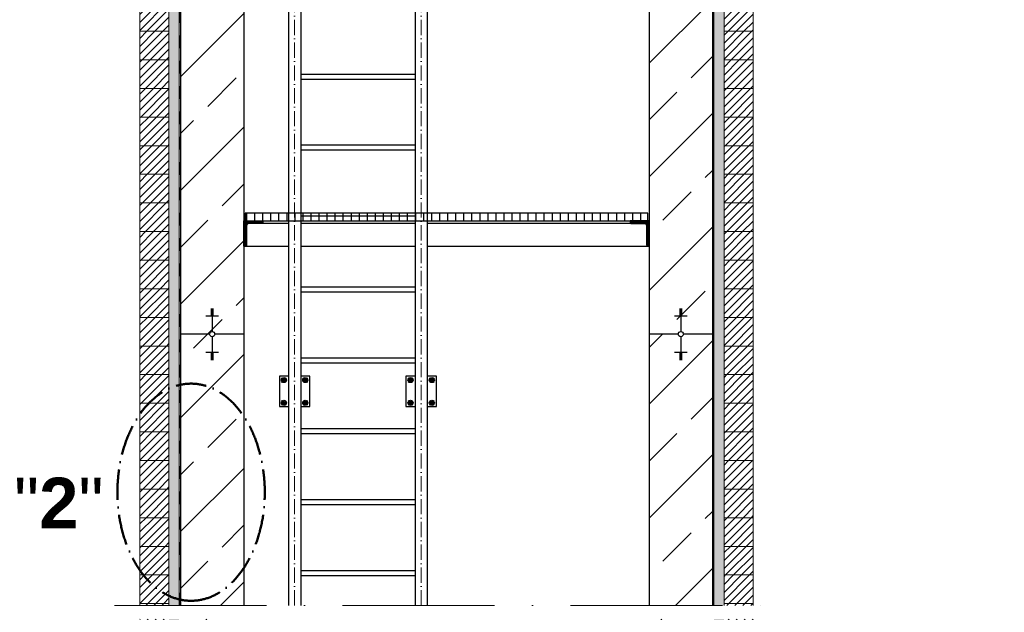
# Model space of a CAD drawing. Header units: millimetres. Extents: x -14064 to 10606674, y -83552 to 74051.
# Tile 107 of 256: x 8000 to 11888, y -22627 to -20287. Entities that reach past the tile are written whole.
import ezdxf

# ---------------------------------------------------------------- set-up
doc = ezdxf.new("R2010")
doc.units = ezdxf.units.MM
doc.linetypes.add('ACAD_ISO10W100', pattern=[18, 12, -3, 0, -3])
doc.linetypes.add('JIS_02_1.0', pattern=[2, 1, -1])
doc.layers.add('Bemaßung', color=7, linetype='Continuous', lineweight=9)
doc.layers.add('Beschriftung', color=7, linetype='Continuous', lineweight=9)
doc.styles.add('LBB3.5M1000', font='isocp.shx', dxfattribs={"height": 3.5})
pattern_1 = [(37.5, (-82682.378, 21858.412), (-0.4000078, 12.2353309), [0, -9.652, 0, -10.795, 0, -10.31875]), (7.5, (-82682.378, 21858.412), (11.238082, 17.9206275), [0, -5.207, 0, -8.6995, 0, -3.33375]), (327.5, (-82690.188, 21858.412), (19.7748093, 0.0359296), [0, -3.175, 0, -11.43, 0, -14.9225]), (317.5, (-82690.188, 21858.412), (19.0889113, 5.573233), [0, -1.5875, 0, -7.493, 0, -8.5725])]
pattern_2 = [(45, (-84081.936, 21858.412), (-15.715448, 15.715448), [])]

msp = doc.modelspace()

# ---------------------------------------------------------------- hatches: boundary and pattern name
h = msp.add_hatch()
h.set_pattern_fill('ANSI33', color=256, scale=100)
h.set_pattern_definition([(45, (-175047.9, 71147), (-449.0128, 449.0128), []), (45, (-174598.9, 71147), (-449.0128, 449.0128), [317.5, -158.75])])
h.paths.add_polyline_path([(8072.38556, -5809.59155), (8072.38556, -5802.55174), (8062.38556, -5802.55174), (8022.38556, -5809.59155)])
h.paths.add_polyline_path([(8062.38556, -6130.76676), (8072.38556, -6130.76676), (8072.38556, -6123.72695), (8062.38556, -6123.72695)])
h.paths.add_polyline_path([(8072.38556, -20670.33646), (8072.38556, -20663.29665), (8062.38556, -20663.29665), (8022.38556, -20670.33646)])
h.paths.add_polyline_path([(8072.38556, -21005.59129), (8062.38556, -21005.59129), (8062.38556, -21012.6311), (8072.38556, -21012.6311)])
h.paths.add_polyline_path([(11772.38556, -20956.31262), (11772.38556, -20963.35243), (11782.38556, -20963.35243), (11822.38556, -20956.31262)])
h.paths.add_polyline_path([(11772.38556, -20621.05779), (11782.38556, -20621.05779), (11782.38556, -20614.01798), (11772.38556, -20614.01798)])
h.paths.add_polyline_path([(11772.38556, -6095.56771), (11772.38556, -6102.60752), (11782.38556, -6102.60752), (11822.38556, -6095.56771)])
h.paths.add_polyline_path([(11782.38556, -5774.3925), (11772.38556, -5774.3925), (11772.38556, -5781.43231), (11782.38556, -5781.43231)])
h.paths.add_polyline_path([(7998.31267, -24647.85571), (7822.38556, -24647.85571), (7822.38556, -25182.57963), (7998.31267, -25182.57963)])
h = msp.add_hatch()
h.set_pattern_fill('ANSI33', color=256, scale=50)
h.set_pattern_definition([(45, (-82799.46, 21858.4), (-224.5064, 224.5064), []), (45, (-82574.96, 21858.4), (-224.5064, 224.5064), [158.75, -79.375])])
edge = h.paths.add_edge_path()
edge.add_line((8885.6754, -15091.36532), (8635.6754, -15091.36532))
edge.add_line((8635.6754, -15091.36532), (8635.6754, -16691.36532))
edge.add_line((8635.6754, -16691.36532), (8750.32286, -16691.36532))
edge.add_arc((8760.6754, -16691.36532), 10.35253, 0, 180, ccw=False)
edge.add_line((8771.02793, -16691.36532), (8885.6754, -16691.36532))
edge.add_line((8885.6754, -16691.36532), (8885.6754, -15091.36532))
h.paths.add_polyline_path([(8760.6754, -16619.87128), (8760.6754, -16616.35138), (8755.6754, -16616.35138), (8735.6754, -16619.87128)], flags=16)
h.paths.add_polyline_path([(8755.6754, -16780.45889), (8760.6754, -16780.45889), (8760.6754, -16776.93899), (8755.6754, -16776.93899)], flags=16)
h.paths.add_polyline_path([(8760.6754, -24050.24374), (8760.6754, -24046.72383), (8755.6754, -24046.72383), (8735.6754, -24050.24374)], flags=16)
edge = h.paths.add_edge_path()
edge.add_line((8885.6754, -24121.73778), (8771.02793, -24121.73778))
edge.add_arc((8760.6754, -24121.73778), 10.35253, -180, 0, ccw=False)
edge.add_line((8750.32286, -24121.73778), (8635.6754, -24121.73778))
edge.add_line((8635.6754, -24121.73778), (8635.6754, -26311.36532))
edge.add_line((8635.6754, -26311.36532), (10735.6754, -26311.36532))
edge.add_line((10735.6754, -26311.36532), (10735.6754, -24121.73778))
edge.add_line((10735.6754, -24121.73778), (10621.02793, -24121.73778))
edge.add_arc((10610.6754, -24121.73778), 10.35253, -180, 0, ccw=False)
edge.add_line((10600.32286, -24121.73778), (10485.6754, -24121.73778))
edge.add_line((10485.6754, -24121.73778), (10485.6754, -26011.36532))
edge.add_line((10485.6754, -26011.36532), (10085.6754, -26011.36532))
edge.add_line((10085.6754, -26011.36532), (10085.6754, -25811.36532))
edge.add_line((10085.6754, -25811.36532), (8885.6754, -25811.36532))
edge.add_line((8885.6754, -25811.36532), (8885.6754, -24121.73778))
h.paths.add_polyline_path([(8760.6754, -24217.87115), (8755.6754, -24217.87115), (8755.6754, -24221.39106), (8760.6754, -24221.39106)], flags=16)
h.paths.add_polyline_path([(10610.6754, -24193.23182), (10610.6754, -24196.75173), (10615.6754, -24196.75173), (10635.6754, -24193.23182)], flags=16)
h.paths.add_polyline_path([(10610.6754, -24025.6044), (10615.6754, -24025.6044), (10615.6754, -24022.0845), (10610.6754, -24022.0845)], flags=16)
h.paths.add_polyline_path([(10610.6754, -16762.85937), (10610.6754, -16766.37927), (10615.6754, -16766.37927), (10635.6754, -16762.85937)], flags=16)
edge = h.paths.add_edge_path()
edge.add_line((10735.6754, -15091.36532), (10485.6754, -15091.36532))
edge.add_line((10485.6754, -15091.36532), (10485.6754, -16691.36532))
edge.add_line((10485.6754, -16691.36532), (10600.32286, -16691.36532))
edge.add_arc((10610.6754, -16691.36532), 10.35253, 0, 180, ccw=False)
edge.add_line((10621.02793, -16691.36532), (10735.6754, -16691.36532))
edge.add_line((10735.6754, -16691.36532), (10735.6754, -15091.36532))
h.paths.add_polyline_path([(10615.6754, -16602.27176), (10610.6754, -16602.27176), (10610.6754, -16605.79166), (10615.6754, -16605.79166)], flags=16)
edge = h.paths.add_edge_path()
edge.add_line((8885.6754, -22653.62134), (8635.6754, -22653.62134))
edge.add_line((8635.6754, -22653.62134), (8635.6754, -24121.73778))
edge.add_line((8635.6754, -24121.73778), (8750.32286, -24121.73778))
edge.add_arc((8760.6754, -24121.73778), 10.35253, 0, 180, ccw=False)
edge.add_line((8771.02793, -24121.73778), (8885.6754, -24121.73778))
edge.add_line((8885.6754, -24121.73778), (8885.6754, -22653.62134))
edge = h.paths.add_edge_path()
edge.add_line((10735.6754, -22653.62134), (10485.6754, -22653.62134))
edge.add_line((10485.6754, -22653.62134), (10485.6754, -24121.73778))
edge.add_line((10485.6754, -24121.73778), (10600.32286, -24121.73778))
edge.add_arc((10610.6754, -24121.73778), 10.35253, 0, 180, ccw=False)
edge.add_line((10621.02793, -24121.73778), (10735.6754, -24121.73778))
edge.add_line((10735.6754, -24121.73778), (10735.6754, -22653.62134))
h.paths.add_polyline_path([(10735.6754, -17632.0379), (10485.6754, -17632.0379), (10485.6754, -22599.84387), (10735.6754, -22599.84387)])
edge = h.paths.add_edge_path()
edge.add_line((10485.6754, -17578.26043), (10735.6754, -17578.26043))
edge.add_line((10735.6754, -17578.26043), (10735.6754, -16691.36532))
edge.add_line((10735.6754, -16691.36532), (10621.02793, -16691.36532))
edge.add_arc((10610.6754, -16691.36532), 10.35253, -180, 0, ccw=False)
edge.add_line((10600.32286, -16691.36532), (10485.6754, -16691.36532))
edge.add_line((10485.6754, -16691.36532), (10485.6754, -17578.26043))
h.paths.add_polyline_path([(8885.6754, -17632.0379), (8635.6754, -17632.0379), (8635.6754, -22599.84387), (8885.6754, -22599.84387)])
edge = h.paths.add_edge_path()
edge.add_line((8635.6754, -17578.26043), (8885.6754, -17578.26043))
edge.add_line((8885.6754, -17578.26043), (8885.6754, -16691.36532))
edge.add_line((8885.6754, -16691.36532), (8771.02793, -16691.36532))
edge.add_arc((8760.6754, -16691.36532), 10.35253, -180, 0, ccw=False)
edge.add_line((8750.32286, -16691.36532), (8635.6754, -16691.36532))
edge.add_line((8635.6754, -16691.36532), (8635.6754, -17578.26043))
at = {"lineweight": 5}
h = msp.add_hatch(dxfattribs=at)
h.set_pattern_fill('ANSI31', color=256, scale=7, style=0)
h.set_pattern_definition(pattern_2)
h.paths.add_polyline_path([(8589.6754, -20219.36532), (8474.6754, -20219.36532), (8474.6754, -20332.36532), (8589.6754, -20332.36532)])
h = msp.add_hatch(dxfattribs=at)
h.set_pattern_fill('ANSI31', color=256, scale=7, style=0)
h.set_pattern_definition(pattern_2)
h.paths.add_polyline_path([(10781.6754, -20219.36532), (10896.6754, -20219.36532), (10896.6754, -20332.36532), (10781.6754, -20332.36532)])
h = msp.add_hatch(dxfattribs=at)
h.set_pattern_fill('ANSI31', color=256, scale=7, style=0)
h.set_pattern_definition(pattern_2)
h.paths.add_polyline_path([(8589.6754, -20332.36532), (8474.6754, -20332.36532), (8474.6754, -20445.36532), (8589.6754, -20445.36532)])
h = msp.add_hatch(dxfattribs=at)
h.set_pattern_fill('ANSI31', color=256, scale=7, style=0)
h.set_pattern_definition(pattern_2)
h.paths.add_polyline_path([(10781.6754, -20332.36532), (10896.6754, -20332.36532), (10896.6754, -20445.36532), (10781.6754, -20445.36532)])
h = msp.add_hatch(dxfattribs=at)
h.set_pattern_fill('ANSI31', color=256, scale=7, style=0)
h.set_pattern_definition(pattern_2)
h.paths.add_polyline_path([(8589.6754, -20445.36532), (8474.6754, -20445.36532), (8474.6754, -20558.36532), (8589.6754, -20558.36532)])
h = msp.add_hatch(dxfattribs=at)
h.set_pattern_fill('ANSI31', color=256, scale=7, style=0)
h.set_pattern_definition(pattern_2)
h.paths.add_polyline_path([(10781.6754, -20445.36532), (10896.6754, -20445.36532), (10896.6754, -20558.36532), (10781.6754, -20558.36532)])
h = msp.add_hatch(dxfattribs=at)
h.set_pattern_fill('ANSI31', color=256, scale=7, style=0)
h.set_pattern_definition(pattern_2)
h.paths.add_polyline_path([(8589.6754, -20558.36532), (8474.6754, -20558.36532), (8474.6754, -20671.36532), (8589.6754, -20671.36532)])
h = msp.add_hatch(dxfattribs=at)
h.set_pattern_fill('ANSI31', color=256, scale=7, style=0)
h.set_pattern_definition(pattern_2)
h.paths.add_polyline_path([(10781.6754, -20558.36532), (10896.6754, -20558.36532), (10896.6754, -20671.36532), (10781.6754, -20671.36532)])
h = msp.add_hatch(dxfattribs=at)
h.set_pattern_fill('ANSI31', color=256, scale=7, style=0)
h.set_pattern_definition(pattern_2)
h.paths.add_polyline_path([(8589.6754, -20671.36532), (8474.6754, -20671.36532), (8474.6754, -20784.36532), (8589.6754, -20784.36532)])
h = msp.add_hatch(dxfattribs=at)
h.set_pattern_fill('ANSI31', color=256, scale=7, style=0)
h.set_pattern_definition(pattern_2)
h.paths.add_polyline_path([(10781.6754, -20671.36532), (10896.6754, -20671.36532), (10896.6754, -20784.36532), (10781.6754, -20784.36532)])
h = msp.add_hatch(dxfattribs=at)
h.set_pattern_fill('ANSI31', color=256, scale=7, style=0)
h.set_pattern_definition(pattern_2)
h.paths.add_polyline_path([(8589.6754, -20784.36532), (8474.6754, -20784.36532), (8474.6754, -20897.36532), (8589.6754, -20897.36532)])
h = msp.add_hatch(dxfattribs=at)
h.set_pattern_fill('ANSI31', color=256, scale=7, style=0)
h.set_pattern_definition(pattern_2)
h.paths.add_polyline_path([(10781.6754, -20784.36532), (10896.6754, -20784.36532), (10896.6754, -20897.36532), (10781.6754, -20897.36532)])
h = msp.add_hatch(dxfattribs=at)
h.set_pattern_fill('ANSI31', color=256, scale=7, style=0)
h.set_pattern_definition(pattern_2)
h.paths.add_polyline_path([(8589.6754, -20897.36532), (8474.6754, -20897.36532), (8474.6754, -21010.36532), (8589.6754, -21010.36532)])
h = msp.add_hatch(dxfattribs=at)
h.set_pattern_fill('ANSI31', color=256, scale=7, style=0)
h.set_pattern_definition(pattern_2)
h.paths.add_polyline_path([(10781.6754, -20897.36532), (10896.6754, -20897.36532), (10896.6754, -21010.36532), (10781.6754, -21010.36532)])
h = msp.add_hatch(dxfattribs=at)
h.set_pattern_fill('ANSI31', color=256, scale=7, style=0)
h.set_pattern_definition(pattern_2)
h.paths.add_polyline_path([(8589.6754, -21010.36532), (8474.6754, -21010.36532), (8474.6754, -21123.36532), (8589.6754, -21123.36532)])
h = msp.add_hatch(dxfattribs=at)
h.set_pattern_fill('ANSI31', color=256, scale=7, style=0)
h.set_pattern_definition(pattern_2)
h.paths.add_polyline_path([(10781.6754, -21010.36532), (10896.6754, -21010.36532), (10896.6754, -21123.36532), (10781.6754, -21123.36532)])
h = msp.add_hatch()
h.set_pattern_fill('ANSI31', color=256, scale=10, angle=45)
h.set_pattern_definition([(90, (-75049.837, 17268.412), (-31.75, 5e-15), [])])
h.paths.add_polyline_path([(8890.6754, -21081.36532), (10480.6754, -21081.36532), (10480.6754, -21051.36532), (8890.6754, -21051.36532)])
at = {"lineweight": 9}
h = msp.add_hatch(dxfattribs=at)
h.set_pattern_fill('ANSI31', color=256)
h.set_pattern_definition([(45, (-75349.837, 17268.4124), (-2.24506403, 2.24506403), [])])
edge = h.paths.add_edge_path()
edge.add_line((8885.6754, -21181.36532), (8885.6754, -21081.36532))
edge.add_line((8885.6754, -21081.36532), (8960.6754, -21081.36532))
edge.add_line((8960.6754, -21081.36532), (8960.6754, -21086.36532))
edge.add_arc((8955.6754, -21086.36532), 5, -90, 0, ccw=False)
edge.add_line((8955.6754, -21091.36532), (8905.6754, -21091.36532))
edge.add_arc((8905.6754, -21101.36532), 10, 90, 180)
edge.add_line((8895.6754, -21101.36532), (8895.6754, -21176.36532))
edge.add_arc((8890.6754, -21176.36532), 5, -90, 0, ccw=False)
edge.add_line((8890.6754, -21181.36532), (8885.6754, -21181.36532))
h = msp.add_hatch(dxfattribs=at)
h.set_pattern_fill('ANSI31', color=256)
h.set_pattern_definition([(45, (-75049.837, 17268.4124), (-2.24506403, 2.24506403), [])])
edge = h.paths.add_edge_path()
edge.add_line((10485.6754, -21181.36532), (10485.6754, -21081.36532))
edge.add_line((10485.6754, -21081.36532), (10410.6754, -21081.36532))
edge.add_line((10410.6754, -21081.36532), (10410.6754, -21086.36532))
edge.add_arc((10415.6754, -21086.36532), 5, 180, 270)
edge.add_line((10415.6754, -21091.36532), (10465.6754, -21091.36532))
edge.add_arc((10465.6754, -21101.36532), 10, 0, 90, ccw=False)
edge.add_line((10475.6754, -21101.36532), (10475.6754, -21176.36532))
edge.add_arc((10480.6754, -21176.36532), 5, 180, 270)
edge.add_line((10480.6754, -21181.36532), (10485.6754, -21181.36532))
at = {"lineweight": 5}
h = msp.add_hatch(dxfattribs=at)
h.set_pattern_fill('ANSI31', color=256, scale=7, style=0)
h.set_pattern_definition(pattern_2)
h.paths.add_polyline_path([(8589.6754, -21123.36532), (8474.6754, -21123.36532), (8474.6754, -21236.36532), (8589.6754, -21236.36532)])
h = msp.add_hatch(dxfattribs=at)
h.set_pattern_fill('ANSI31', color=256, scale=7, style=0)
h.set_pattern_definition(pattern_2)
h.paths.add_polyline_path([(10781.6754, -21123.36532), (10896.6754, -21123.36532), (10896.6754, -21236.36532), (10781.6754, -21236.36532)])
h = msp.add_hatch(dxfattribs=at)
h.set_pattern_fill('ANSI31', color=256, scale=7, style=0)
h.set_pattern_definition(pattern_2)
h.paths.add_polyline_path([(8589.6754, -21236.36532), (8474.6754, -21236.36532), (8474.6754, -21349.36532), (8589.6754, -21349.36532)])
h = msp.add_hatch(dxfattribs=at)
h.set_pattern_fill('ANSI31', color=256, scale=7, style=0)
h.set_pattern_definition(pattern_2)
h.paths.add_polyline_path([(10781.6754, -21236.36532), (10896.6754, -21236.36532), (10896.6754, -21349.36532), (10781.6754, -21349.36532)])
h = msp.add_hatch(dxfattribs=at)
h.set_pattern_fill('ANSI31', color=256, scale=7, style=0)
h.set_pattern_definition(pattern_2)
h.paths.add_polyline_path([(8589.6754, -21349.36532), (8474.6754, -21349.36532), (8474.6754, -21462.36532), (8589.6754, -21462.36532)])
h = msp.add_hatch(dxfattribs=at)
h.set_pattern_fill('ANSI31', color=256, scale=7, style=0)
h.set_pattern_definition(pattern_2)
h.paths.add_polyline_path([(10781.6754, -21349.36532), (10896.6754, -21349.36532), (10896.6754, -21462.36532), (10781.6754, -21462.36532)])
h = msp.add_hatch(dxfattribs=at)
h.set_pattern_fill('ANSI31', color=256, scale=7, style=0)
h.set_pattern_definition(pattern_2)
h.paths.add_polyline_path([(8589.6754, -21462.36532), (8474.6754, -21462.36532), (8474.6754, -21575.36532), (8589.6754, -21575.36532)])
h = msp.add_hatch(dxfattribs=at)
h.set_pattern_fill('ANSI31', color=256, scale=7, style=0)
h.set_pattern_definition(pattern_2)
h.paths.add_polyline_path([(10781.6754, -21462.36532), (10896.6754, -21462.36532), (10896.6754, -21575.36532), (10781.6754, -21575.36532)])
h = msp.add_hatch(dxfattribs=at)
h.set_pattern_fill('ANSI31', color=256, scale=7, style=0)
h.set_pattern_definition(pattern_2)
h.paths.add_polyline_path([(8589.6754, -21575.36532), (8474.6754, -21575.36532), (8474.6754, -21688.36532), (8589.6754, -21688.36532)])
h = msp.add_hatch(dxfattribs=at)
h.set_pattern_fill('ANSI31', color=256, scale=7, style=0)
h.set_pattern_definition(pattern_2)
h.paths.add_polyline_path([(10781.6754, -21575.36532), (10896.6754, -21575.36532), (10896.6754, -21688.36532), (10781.6754, -21688.36532)])
h = msp.add_hatch(dxfattribs=at)
h.set_pattern_fill('ANSI31', color=256, scale=7, style=0)
h.set_pattern_definition(pattern_2)
h.paths.add_polyline_path([(8589.6754, -21688.36532), (8474.6754, -21688.36532), (8474.6754, -21801.36532), (8589.6754, -21801.36532)])
h = msp.add_hatch(dxfattribs=at)
h.set_pattern_fill('ANSI31', color=256, scale=7, style=0)
h.set_pattern_definition(pattern_2)
h.paths.add_polyline_path([(10781.6754, -21688.36532), (10896.6754, -21688.36532), (10896.6754, -21801.36532), (10781.6754, -21801.36532)])
h = msp.add_hatch(dxfattribs=at)
h.set_pattern_fill('ANSI31', color=256, scale=7, style=0)
h.set_pattern_definition(pattern_2)
h.paths.add_polyline_path([(8589.6754, -21801.36532), (8474.6754, -21801.36532), (8474.6754, -21914.36532), (8589.6754, -21914.36532)])
h = msp.add_hatch(dxfattribs=at)
h.set_pattern_fill('ANSI31', color=256, scale=7, style=0)
h.set_pattern_definition(pattern_2)
h.paths.add_polyline_path([(10781.6754, -21801.36532), (10896.6754, -21801.36532), (10896.6754, -21914.36532), (10781.6754, -21914.36532)])
h = msp.add_hatch(dxfattribs=at)
h.set_pattern_fill('ANSI31', color=256, scale=7, style=0)
h.set_pattern_definition(pattern_2)
h.paths.add_polyline_path([(8589.6754, -21914.36532), (8474.6754, -21914.36532), (8474.6754, -22027.36532), (8589.6754, -22027.36532)])
h = msp.add_hatch(dxfattribs=at)
h.set_pattern_fill('ANSI31', color=256, scale=7, style=0)
h.set_pattern_definition(pattern_2)
h.paths.add_polyline_path([(10781.6754, -21914.36532), (10896.6754, -21914.36532), (10896.6754, -22027.36532), (10781.6754, -22027.36532)])
h = msp.add_hatch(dxfattribs=at)
h.set_pattern_fill('ANSI31', color=256, scale=7, style=0)
h.set_pattern_definition(pattern_2)
h.paths.add_polyline_path([(8589.6754, -22027.36532), (8474.6754, -22027.36532), (8474.6754, -22140.36532), (8589.6754, -22140.36532)])
h = msp.add_hatch(dxfattribs=at)
h.set_pattern_fill('ANSI31', color=256, scale=7, style=0)
h.set_pattern_definition(pattern_2)
h.paths.add_polyline_path([(10781.6754, -22027.36532), (10896.6754, -22027.36532), (10896.6754, -22140.36532), (10781.6754, -22140.36532)])
h = msp.add_hatch(dxfattribs=at)
h.set_pattern_fill('ANSI31', color=256, scale=7, style=0)
h.set_pattern_definition(pattern_2)
h.paths.add_polyline_path([(8589.6754, -22140.36532), (8474.6754, -22140.36532), (8474.6754, -22253.36532), (8589.6754, -22253.36532)])
h = msp.add_hatch(dxfattribs=at)
h.set_pattern_fill('ANSI31', color=256, scale=7, style=0)
h.set_pattern_definition(pattern_2)
h.paths.add_polyline_path([(10781.6754, -22140.36532), (10896.6754, -22140.36532), (10896.6754, -22253.36532), (10781.6754, -22253.36532)])
h = msp.add_hatch(dxfattribs=at)
h.set_pattern_fill('ANSI31', color=256, scale=7, style=0)
h.set_pattern_definition(pattern_2)
h.paths.add_polyline_path([(8589.6754, -22253.36532), (8474.6754, -22253.36532), (8474.6754, -22366.36532), (8589.6754, -22366.36532)])
h = msp.add_hatch(dxfattribs=at)
h.set_pattern_fill('ANSI31', color=256, scale=7, style=0)
h.set_pattern_definition(pattern_2)
h.paths.add_polyline_path([(10781.6754, -22253.36532), (10896.6754, -22253.36532), (10896.6754, -22366.36532), (10781.6754, -22366.36532)])
h = msp.add_hatch(dxfattribs=at)
h.set_pattern_fill('ANSI31', color=256, scale=7, style=0)
h.set_pattern_definition(pattern_2)
h.paths.add_polyline_path([(8589.6754, -22366.36532), (8474.6754, -22366.36532), (8474.6754, -22479.36532), (8589.6754, -22479.36532)])
h = msp.add_hatch(dxfattribs=at)
h.set_pattern_fill('ANSI31', color=256, scale=7, style=0)
h.set_pattern_definition(pattern_2)
h.paths.add_polyline_path([(10781.6754, -22366.36532), (10896.6754, -22366.36532), (10896.6754, -22479.36532), (10781.6754, -22479.36532)])
h = msp.add_hatch(dxfattribs=at)
h.set_pattern_fill('ANSI31', color=256, scale=7, style=0)
h.set_pattern_definition(pattern_2)
h.paths.add_polyline_path([(8589.6754, -22479.36532), (8474.6754, -22479.36532), (8474.6754, -22592.36532), (8589.6754, -22592.36532)])
h = msp.add_hatch(dxfattribs=at)
h.set_pattern_fill('ANSI31', color=256, scale=7, style=0)
h.set_pattern_definition(pattern_2)
h.paths.add_polyline_path([(10781.6754, -22479.36532), (10896.6754, -22479.36532), (10896.6754, -22592.36532), (10781.6754, -22592.36532)])
h = msp.add_hatch(dxfattribs=at)
h.set_pattern_fill('ANSI31', color=256, scale=7, style=0)
h.set_pattern_definition(pattern_2)
h.paths.add_polyline_path([(8589.6754, -22653.62134), (8474.6754, -22653.62134), (8474.6754, -22705.36532), (8589.6754, -22705.36532)])
h.paths.add_polyline_path([(8474.6754, -22599.84387), (8589.6754, -22599.84387), (8589.6754, -22592.36532), (8474.6754, -22592.36532)])
h = msp.add_hatch(dxfattribs=at)
h.set_pattern_fill('ANSI31', color=256, scale=7, style=0)
h.set_pattern_definition(pattern_2)
h.paths.add_polyline_path([(10896.6754, -22653.62134), (10781.6754, -22653.62134), (10781.6754, -22705.36532), (10896.6754, -22705.36532)])
h.paths.add_polyline_path([(10781.6754, -22599.84387), (10896.6754, -22599.84387), (10896.6754, -22592.36532), (10781.6754, -22592.36532)])
at = {"layer": 'Bemaßung', "lineweight": 5}
h = msp.add_hatch(dxfattribs=at)
h.set_pattern_fill('AR-SAND', color=256, scale=0.25)
h.set_pattern_definition(pattern_1)
h.paths.add_polyline_path([(8629.6754, -22653.62134), (8589.6754, -22653.62134), (8589.6754, -26361.36532), (8629.6754, -26361.36532)])
h.paths.add_polyline_path([(8629.6754, -17632.0379), (8589.6754, -17632.0379), (8589.6754, -22599.84387), (8629.6754, -22599.84387)])
h.paths.add_polyline_path([(8589.6754, -17578.26043), (8629.6754, -17578.26043), (8629.6754, -15812.36532), (8589.6754, -15812.36532)])
h = msp.add_hatch(dxfattribs=at)
h.set_pattern_fill('AR-SAND', color=256, scale=0.25)
h.set_pattern_definition(pattern_1)
h.paths.add_polyline_path([(10781.6754, -22653.62134), (10741.6754, -22653.62134), (10741.6754, -26361.36532), (10781.6754, -26361.36532)])
h.paths.add_polyline_path([(10741.6754, -17578.26043), (10781.6754, -17578.26043), (10781.6754, -15812.36532), (10741.6754, -15812.36532)])
h.paths.add_polyline_path([(10781.6754, -17632.0379), (10741.6754, -17632.0379), (10741.6754, -22599.84387), (10781.6754, -22599.84387)])

# ---------------------------------------------------------------- linework, layer by layer
at = {"lineweight": 9}
for p, q in [((8629.6754, -17632.0379), (8629.6754, -22599.84387)), ((10741.6754, -17632.0379), (10741.6754, -22599.84387))]:
    msp.add_line(p, q, dxfattribs=at)
at = {"linetype": 'JIS_02_1.0', "lineweight": 25, "ltscale": 50}
for p, q in [((8631.6754, -22599.84387), (8631.6754, -17632.0379)), ((10739.6754, -22599.84387), (10739.6754, -17632.0379))]:
    msp.add_line(p, q, dxfattribs=at)
for p, q in [((8635.6754, -17632.0379), (8635.6754, -22599.84387)), ((8885.6754, -17632.0379), (8885.6754, -22599.84387)), ((9061.5254, -17632.0379), (9061.5254, -22599.84387)), ((9109.8254, -17632.0379), (9109.8254, -22599.84387)), ((9561.5254, -17632.0379), (9561.5254, -22599.84387)), ((9609.8254, -17632.0379), (9609.8254, -22599.84387)), ((10485.6754, -17632.0379), (10485.6754, -22599.84387)), ((10735.6754, -17632.0379), (10735.6754, -22599.84387)), ((9109.8254, -20501.36532), (9561.5254, -20501.36532)), ((9109.8254, -20521.36532), (9561.5254, -20521.36532)), ((9109.8254, -20781.36532), (9561.5254, -20781.36532)), ((9109.8254, -20801.36532), (9561.5254, -20801.36532)), ((9109.8254, -21061.36532), (9561.5254, -21061.36532)), ((9061.5254, -21091.36532), (8955.6754, -21091.36532)), ((9109.8254, -21081.36532), (9561.5254, -21081.36532)), ((9109.8254, -21081.36532), (9561.5254, -21081.36532)), ((9561.5254, -21091.36532), (9109.8254, -21091.36532)), ((10415.6754, -21091.36532), (9609.8254, -21091.36532)), ((8885.6754, -21181.36532), (9061.5254, -21181.36532)), ((9109.8254, -21181.36532), (9561.5254, -21181.36532)), ((9109.8254, -21181.36532), (9561.5254, -21181.36532)), ((9609.8254, -21181.36532), (10480.6754, -21181.36532)), ((9109.8254, -21341.36532), (9561.5254, -21341.36532)), ((9109.8254, -21361.36532), (9561.5254, -21361.36532)), ((8735.6754, -21456.78641), (8785.6754, -21456.78641)), ((8755.6754, -21428.62717), (8765.6754, -21428.62717)), ((8755.6754, -21432.14707), (8765.6754, -21432.14707)), ((8755.6754, -21435.66698), (8765.6754, -21435.66698)), ((8755.6754, -21439.18688), (8765.6754, -21439.18688)), ((8755.6754, -21442.70679), (8765.6754, -21442.70679)), ((8755.6754, -21446.22669), (8765.6754, -21446.22669)), ((8755.6754, -21449.7466), (8765.6754, -21449.7466)), ((8755.6754, -21453.2665), (8765.6754, -21453.2665)), ((8760.6754, -21428.28045), (8760.6754, -21517.92791)), ((10585.6754, -21456.78641), (10635.6754, -21456.78641)), ((10605.6754, -21428.62717), (10615.6754, -21428.62717)), ((10605.6754, -21432.14707), (10615.6754, -21432.14707)), ((10605.6754, -21435.66698), (10615.6754, -21435.66698)), ((10605.6754, -21439.18688), (10615.6754, -21439.18688)), ((10605.6754, -21442.70679), (10615.6754, -21442.70679)), ((10605.6754, -21446.22669), (10615.6754, -21446.22669)), ((10605.6754, -21449.7466), (10615.6754, -21449.7466)), ((10605.6754, -21453.2665), (10615.6754, -21453.2665)), ((10610.6754, -21428.28045), (10610.6754, -21517.92791)), ((8750.32286, -21528.28045), (8635.6754, -21528.28045)), ((8760.6754, -21538.63298), (8760.6754, -21628.28045)), ((8885.6754, -21528.28045), (8771.02793, -21528.28045)), ((10600.32286, -21528.28045), (10485.6754, -21528.28045)), ((10610.6754, -21538.63298), (10610.6754, -21628.28045)), ((10735.6754, -21528.28045), (10621.02793, -21528.28045)), ((8735.6754, -21599.77449), (8785.6754, -21599.77449)), ((8755.6754, -21603.29439), (8765.6754, -21603.29439)), ((8755.6754, -21606.8143), (8765.6754, -21606.8143)), ((8755.6754, -21610.3342), (8765.6754, -21610.3342)), ((8755.6754, -21613.85411), (8765.6754, -21613.85411)), ((10585.6754, -21599.77449), (10635.6754, -21599.77449)), ((10605.6754, -21603.29439), (10615.6754, -21603.29439)), ((10605.6754, -21606.8143), (10615.6754, -21606.8143)), ((10605.6754, -21610.3342), (10615.6754, -21610.3342)), ((10605.6754, -21613.85411), (10615.6754, -21613.85411)), ((8755.6754, -21617.37401), (8765.6754, -21617.37401)), ((8755.6754, -21620.89392), (8765.6754, -21620.89392)), ((8755.6754, -21624.41382), (8765.6754, -21624.41382)), ((8755.6754, -21627.93373), (8765.6754, -21627.93373)), ((9109.8254, -21621.36532), (9561.5254, -21621.36532)), ((9109.8254, -21641.36532), (9561.5254, -21641.36532)), ((10605.6754, -21617.37401), (10615.6754, -21617.37401)), ((10605.6754, -21620.89392), (10615.6754, -21620.89392)), ((10605.6754, -21624.41382), (10615.6754, -21624.41382)), ((10605.6754, -21627.93373), (10615.6754, -21627.93373)), ((9109.8254, -21901.36532), (9561.5254, -21901.36532)), ((9109.8254, -21921.36532), (9561.5254, -21921.36532)), ((9109.8254, -22181.36532), (9561.5254, -22181.36532)), ((9109.8254, -22201.36532), (9561.5254, -22201.36532)), ((9109.8254, -22461.36532), (9561.5254, -22461.36532)), ((9109.8254, -22481.36532), (9561.5254, -22481.36532))]:
    msp.add_line(p, q)
at = {"linetype": 'ACAD_ISO10W100', "lineweight": 18, "ltscale": 5}
for p, q in [((9085.6754, -22599.84387), (9085.6754, -17632.0379)), ((9585.6754, -22599.84387), (9585.6754, -17632.0379))]:
    msp.add_line(p, q, dxfattribs=at)
at = {"linetype": 'JIS_02_1.0', "lineweight": 9, "ltscale": 25}
for p, q in [((9034.51038, -21718.78934), (9052.69041, -21700.60931)), ((9034.51038, -21700.60931), (9052.69041, -21718.78934)), ((9136.84041, -21718.78934), (9118.66038, -21700.60931)), ((9136.84041, -21700.60931), (9118.66038, -21718.78934)), ((9534.51038, -21718.78934), (9552.69041, -21700.60931)), ((9534.51038, -21700.60931), (9552.69041, -21718.78934)), ((9636.84041, -21718.78934), (9618.66038, -21700.60931)), ((9636.84041, -21700.60931), (9618.66038, -21718.78934)), ((9034.51038, -21790.60931), (9052.69041, -21808.78934)), ((9034.51038, -21808.78934), (9052.69041, -21790.60931)), ((9136.84041, -21790.60931), (9118.66038, -21808.78934)), ((9136.84041, -21808.78934), (9118.66038, -21790.60931)), ((9534.51038, -21790.60931), (9552.69041, -21808.78934)), ((9534.51038, -21808.78934), (9552.69041, -21790.60931)), ((9636.84041, -21790.60931), (9618.66038, -21808.78934)), ((9636.84041, -21808.78934), (9618.66038, -21790.60931))]:
    msp.add_line(p, q, dxfattribs=at)
at = {"linetype": 'ACAD_ISO10W100', "lineweight": 18, "ltscale": 50}
msp.add_line((8374.6754, -22599.84387), (10996.6754, -22599.84387), dxfattribs=at)
at = {"lineweight": 9}
for points in [[(8589.6754, -20219.36532), (8474.6754, -20219.36532), (8474.6754, -20332.36532), (8589.6754, -20332.36532), (8589.6754, -20219.36532)], [(10781.6754, -20219.36532), (10896.6754, -20219.36532), (10896.6754, -20332.36532), (10781.6754, -20332.36532), (10781.6754, -20219.36532)], [(8589.6754, -20332.36532), (8474.6754, -20332.36532), (8474.6754, -20445.36532), (8589.6754, -20445.36532), (8589.6754, -20332.36532)], [(10781.6754, -20332.36532), (10896.6754, -20332.36532), (10896.6754, -20445.36532), (10781.6754, -20445.36532), (10781.6754, -20332.36532)], [(8589.6754, -20445.36532), (8474.6754, -20445.36532), (8474.6754, -20558.36532), (8589.6754, -20558.36532), (8589.6754, -20445.36532)], [(10781.6754, -20445.36532), (10896.6754, -20445.36532), (10896.6754, -20558.36532), (10781.6754, -20558.36532), (10781.6754, -20445.36532)], [(8589.6754, -20558.36532), (8474.6754, -20558.36532), (8474.6754, -20671.36532), (8589.6754, -20671.36532), (8589.6754, -20558.36532)], [(10781.6754, -20558.36532), (10896.6754, -20558.36532), (10896.6754, -20671.36532), (10781.6754, -20671.36532), (10781.6754, -20558.36532)], [(8589.6754, -20671.36532), (8474.6754, -20671.36532), (8474.6754, -20784.36532), (8589.6754, -20784.36532), (8589.6754, -20671.36532)], [(10781.6754, -20671.36532), (10896.6754, -20671.36532), (10896.6754, -20784.36532), (10781.6754, -20784.36532), (10781.6754, -20671.36532)], [(8589.6754, -20784.36532), (8474.6754, -20784.36532), (8474.6754, -20897.36532), (8589.6754, -20897.36532), (8589.6754, -20784.36532)], [(10781.6754, -20784.36532), (10896.6754, -20784.36532), (10896.6754, -20897.36532), (10781.6754, -20897.36532), (10781.6754, -20784.36532)], [(8589.6754, -20897.36532), (8474.6754, -20897.36532), (8474.6754, -21010.36532), (8589.6754, -21010.36532), (8589.6754, -20897.36532)], [(10781.6754, -20897.36532), (10896.6754, -20897.36532), (10896.6754, -21010.36532), (10781.6754, -21010.36532), (10781.6754, -20897.36532)], [(8589.6754, -21010.36532), (8474.6754, -21010.36532), (8474.6754, -21123.36532), (8589.6754, -21123.36532), (8589.6754, -21010.36532)], [(10781.6754, -21010.36532), (10896.6754, -21010.36532), (10896.6754, -21123.36532), (10781.6754, -21123.36532), (10781.6754, -21010.36532)], [(8589.6754, -21123.36532), (8474.6754, -21123.36532), (8474.6754, -21236.36532), (8589.6754, -21236.36532), (8589.6754, -21123.36532)], [(10781.6754, -21123.36532), (10896.6754, -21123.36532), (10896.6754, -21236.36532), (10781.6754, -21236.36532), (10781.6754, -21123.36532)], [(8589.6754, -21236.36532), (8474.6754, -21236.36532), (8474.6754, -21349.36532), (8589.6754, -21349.36532), (8589.6754, -21236.36532)], [(10781.6754, -21236.36532), (10896.6754, -21236.36532), (10896.6754, -21349.36532), (10781.6754, -21349.36532), (10781.6754, -21236.36532)], [(8589.6754, -21349.36532), (8474.6754, -21349.36532), (8474.6754, -21462.36532), (8589.6754, -21462.36532), (8589.6754, -21349.36532)], [(10781.6754, -21349.36532), (10896.6754, -21349.36532), (10896.6754, -21462.36532), (10781.6754, -21462.36532), (10781.6754, -21349.36532)], [(8589.6754, -21462.36532), (8474.6754, -21462.36532), (8474.6754, -21575.36532), (8589.6754, -21575.36532), (8589.6754, -21462.36532)], [(10781.6754, -21462.36532), (10896.6754, -21462.36532), (10896.6754, -21575.36532), (10781.6754, -21575.36532), (10781.6754, -21462.36532)], [(8589.6754, -21575.36532), (8474.6754, -21575.36532), (8474.6754, -21688.36532), (8589.6754, -21688.36532), (8589.6754, -21575.36532)], [(10781.6754, -21575.36532), (10896.6754, -21575.36532), (10896.6754, -21688.36532), (10781.6754, -21688.36532), (10781.6754, -21575.36532)], [(8589.6754, -21688.36532), (8474.6754, -21688.36532), (8474.6754, -21801.36532), (8589.6754, -21801.36532), (8589.6754, -21688.36532)], [(10781.6754, -21688.36532), (10896.6754, -21688.36532), (10896.6754, -21801.36532), (10781.6754, -21801.36532), (10781.6754, -21688.36532)], [(8589.6754, -21801.36532), (8474.6754, -21801.36532), (8474.6754, -21914.36532), (8589.6754, -21914.36532), (8589.6754, -21801.36532)], [(8589.6754, -21914.36532), (8474.6754, -21914.36532), (8474.6754, -22027.36532), (8589.6754, -22027.36532), (8589.6754, -21914.36532)], [(10781.6754, -21914.36532), (10896.6754, -21914.36532), (10896.6754, -22027.36532), (10781.6754, -22027.36532), (10781.6754, -21914.36532)], [(8589.6754, -22027.36532), (8474.6754, -22027.36532), (8474.6754, -22140.36532), (8589.6754, -22140.36532), (8589.6754, -22027.36532)], [(8589.6754, -22140.36532), (8474.6754, -22140.36532), (8474.6754, -22253.36532), (8589.6754, -22253.36532), (8589.6754, -22140.36532)], [(10781.6754, -22140.36532), (10896.6754, -22140.36532), (10896.6754, -22253.36532), (10781.6754, -22253.36532), (10781.6754, -22140.36532)], [(8589.6754, -22253.36532), (8474.6754, -22253.36532), (8474.6754, -22366.36532), (8589.6754, -22366.36532), (8589.6754, -22253.36532)], [(10781.6754, -22253.36532), (10896.6754, -22253.36532), (10896.6754, -22366.36532), (10781.6754, -22366.36532), (10781.6754, -22253.36532)], [(8589.6754, -22366.36532), (8474.6754, -22366.36532), (8474.6754, -22479.36532), (8589.6754, -22479.36532), (8589.6754, -22366.36532)], [(10781.6754, -22366.36532), (10896.6754, -22366.36532), (10896.6754, -22479.36532), (10781.6754, -22479.36532), (10781.6754, -22366.36532)], [(8589.6754, -22479.36532), (8474.6754, -22479.36532), (8474.6754, -22592.36532), (8589.6754, -22592.36532), (8589.6754, -22479.36532)], [(8589.6754, -22592.36532), (8474.6754, -22592.36532), (8474.6754, -22599.84387)], [(8589.6754, -22599.84387), (8589.6754, -22592.36532)], [(10781.6754, -22592.36532), (10896.6754, -22592.36532), (10896.6754, -22599.84387)], [(10781.6754, -22599.84387), (10781.6754, -22592.36532)]]:
    msp.add_lwpolyline(points, dxfattribs=at)
msp.add_lwpolyline([(8890.6754, -21081.36532), (10480.6754, -21081.36532), (10480.6754, -21051.36532), (8890.6754, -21051.36532)], close=True)
for points in [[(8885.6754, -21181.36532), (8885.6754, -21081.36532), (8960.6754, -21081.36532), (8960.6754, -21086.36532, -0.4142135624), (8955.6754, -21091.36532), (8905.6754, -21091.36532, 0.4142135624), (8895.6754, -21101.36532), (8895.6754, -21176.36532, -0.4142135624), (8890.6754, -21181.36532)], [(10485.6754, -21181.36532), (10485.6754, -21081.36532), (10410.6754, -21081.36532), (10410.6754, -21086.36532, 0.4142135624), (10415.6754, -21091.36532), (10465.6754, -21091.36532, -0.4142135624), (10475.6754, -21101.36532), (10475.6754, -21176.36532, 0.4142135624), (10480.6754, -21181.36532)]]:
    msp.add_lwpolyline(points, format="xyb", close=True)
for points in [[(9061.5254, -21694.69932), (9025.6754, -21694.69932), (9025.6754, -21814.69932), (9061.5254, -21814.69932)], [(9109.8254, -21814.69932), (9145.6754, -21814.69932), (9145.6754, -21694.69932), (9109.8254, -21694.69932)], [(9561.5254, -21694.69932), (9525.6754, -21694.69932), (9525.6754, -21814.69932), (9561.5254, -21814.69932)], [(9609.8254, -21814.69932), (9645.6754, -21814.69932), (9645.6754, -21694.69932), (9609.8254, -21694.69932)]]:
    msp.add_lwpolyline(points)
at = {"linetype": 'JIS_02_1.0', "lineweight": 9, "ltscale": 25}
for points in [[(9037.73283, -21703.48127), (9034.894, -21711.54561), (9040.76157, -21717.76366), (9049.46796, -21715.91738), (9052.30679, -21707.85304), (9046.43922, -21701.63499)], [(9133.61796, -21703.48127), (9136.45679, -21711.54561), (9130.58922, -21717.76366), (9121.88283, -21715.91738), (9119.044, -21707.85304), (9124.91157, -21701.63499)], [(9537.73283, -21703.48127), (9534.894, -21711.54561), (9540.76157, -21717.76366), (9549.46796, -21715.91738), (9552.30679, -21707.85304), (9546.43922, -21701.63499)], [(9633.61796, -21703.48127), (9636.45679, -21711.54561), (9630.58922, -21717.76366), (9621.88283, -21715.91738), (9619.044, -21707.85304), (9624.91157, -21701.63499)], [(9037.73283, -21805.91738), (9034.894, -21797.85304), (9040.76157, -21791.63499), (9049.46796, -21793.48127), (9052.30679, -21801.54561), (9046.43922, -21807.76366)], [(9133.61796, -21805.91738), (9136.45679, -21797.85304), (9130.58922, -21791.63499), (9121.88283, -21793.48127), (9119.044, -21801.54561), (9124.91157, -21807.76366)], [(9537.73283, -21805.91738), (9534.894, -21797.85304), (9540.76157, -21791.63499), (9549.46796, -21793.48127), (9552.30679, -21801.54561), (9546.43922, -21807.76366)], [(9633.61796, -21805.91738), (9636.45679, -21797.85304), (9630.58922, -21791.63499), (9621.88283, -21793.48127), (9619.044, -21801.54561), (9624.91157, -21807.76366)]]:
    msp.add_lwpolyline(points, close=True, dxfattribs=at)
at = {"lineweight": 5}
for points in [[(10781.6754, -21801.36532), (10896.6754, -21801.36532), (10896.6754, -21914.36532), (10781.6754, -21914.36532), (10781.6754, -21801.36532)], [(10781.6754, -22027.36532), (10896.6754, -22027.36532), (10896.6754, -22140.36532), (10781.6754, -22140.36532), (10781.6754, -22027.36532)], [(10781.6754, -22479.36532), (10896.6754, -22479.36532), (10896.6754, -22592.36532), (10781.6754, -22592.36532), (10781.6754, -22479.36532)]]:
    msp.add_lwpolyline(points, dxfattribs=at)
for centre, radius in [((8760.6754, -21528.28045), 10.35253), ((10610.6754, -21528.28045), 10.35253), ((9043.6004, -21709.69932), 10), ((9127.7504, -21709.69932), 10), ((9543.6004, -21709.69932), 10), ((9627.7504, -21709.69932), 10), ((9043.6004, -21799.69932), 10), ((9127.7504, -21799.69932), 10), ((9543.6004, -21799.69932), 10), ((9627.7504, -21799.69932), 10)]:
    msp.add_circle(centre, radius)
at = {"color": 253, "linetype": 'JIS_02_1.0', "lineweight": 9, "ltscale": 2}
for centre in [(9043.6004, -21709.69932), (9127.7504, -21709.69932), (9543.6004, -21709.69932), (9627.7504, -21709.69932), (9043.6004, -21799.69932), (9127.7504, -21799.69932), (9543.6004, -21799.69932), (9627.7504, -21799.69932)]:
    msp.add_circle(centre, 5.25, dxfattribs=at)
at = {"linetype": 'JIS_02_1.0', "lineweight": 9, "ltscale": 25}
for centre in [(9043.6004, -21709.69932), (9127.7504, -21709.69932), (9543.6004, -21709.69932), (9627.7504, -21709.69932), (9043.6004, -21799.69932), (9127.7504, -21799.69932), (9543.6004, -21799.69932), (9627.7504, -21799.69932)]:
    msp.add_circle(centre, 5, dxfattribs=at)
at = {"linetype": 'ACAD_ISO10W100', "lineweight": 50, "ltscale": 10}
msp.add_ellipse((8677.2031, -22152.58464), major_axis=(0, -428.66773), ratio=0.6785953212, dxfattribs=at)

# ---------------------------------------------------------------- texts
at = {"insert": (7391.41571, -21760.95813), "char_height": 50, "attachment_point": 1, "style": 'LBB3.5M1000'}
msp.add_mtext_dynamic_manual_height_columns('\\pi92.665;{\\fArial|b0|i0|c0|p34;SCALE\\P\\pi18.006;MASSSTAB\\P\\pi141.25;1:10}', width=407.4997136, gutter_width=17.5, heights=[0], dxfattribs=at)
at = {"layer": 'Beschriftung', "insert": (7977.83189, -22095.25157), "char_height": 200, "width": 377.5830311, "attachment_point": 1, "style": 'LBB3.5M1000'}
msp.add_mtext('{\\fArial|b0|i0|c0|p34;"\\fArial|b1|i0|c0|p34;2\\fArial|b0|i0|c0|p34;"}', dxfattribs=at)

doc.saveas('drawing.dxf')
